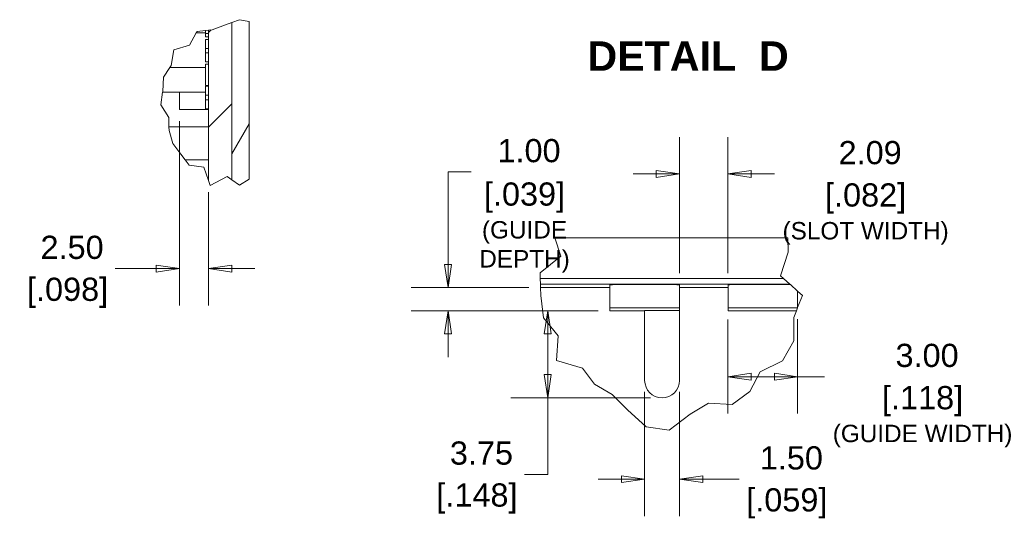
# Model space of a CAD drawing. Header units: millimetres. Extents: x 17 to 490, y 17 to 376.
# Tile 7 of 10: x 194 to 348, y 147 to 225. Entities that reach past the tile are written whole.
import ezdxf

# ---------------------------------------------------------------- set-up
doc = ezdxf.new("R2010")
doc.units = ezdxf.units.MM
doc.header["$LTSCALE"] = 1.818182
for name, color, linetype, lineweight in [('Break Line (ANSI)', 7, 'Continuous', 9), ('Dimension (ANSI)', 7, 'Continuous', 9), ('Hatch (ANSI)', 7, 'Continuous', 9), ('Symbol (ANSI)', 7, 'Continuous', 9), ('Visible (ANSI)', 7, 'Continuous', 9), ('Visible Narrow (ANSI)', 7, 'Continuous', 9)]:
    doc.layers.add(name, color=color, linetype=linetype, lineweight=lineweight)
doc.styles.add('Label Text (ANSI)', font='arialbd.ttf')
doc.styles.add('Note Text (ANSI)', font='arial.ttf')
doc.dimstyles.new('Default - mm (ANSI)', dxfattribs={"dimscale": 1.818182, "dimtxt": 2, "dimasz": 2, "dimexe": 3.175, "dimexo": 1, "dimgap": 0.8, "dimtad": 0, "dimtih": 1, "dimtoh": 1, "dimrnd": 1e-08, "dimzin": 4, "dimdsep": 46, "dimtxsty": 'Note Text (ANSI)', "dimblk": 'Filled-1', "dimcen": 0.09, "dimdle": 10, "dimclrd": 256, "dimclre": 256, "dimclrt": 256, "dimadec": 1, "dimazin": 0, "dimtfac": 1.524, "dimtofl": 0, "dimtmove": 0, "dimatfit": 3, "dimfxl": 0, "dimtolj": 1, "dimtzin": 0, "dimlwd": -1, "dimlwe": -1, "dimarcsym": 0})

# ---------------------------------------------------------------- blocks, each defined once
blk = doc.blocks.new('Filled-1')
at = {"color": 0}
for p, q in [((0, 0), (-1, 0.15)), ((-1, 0.15), (-1, -0.15)), ((-1, 0), (0, 0)), ((-1, -0.15), (0, 0))]:
    blk.add_line(p, q, dxfattribs=at)
at = {"color": 0, "flags": 128}
blk.add_lwpolyline([(-1, -0.15), (0, 0), (-1, 0.15), (-1, -0.15)], dxfattribs=at)
at = {"color": 0}
blk.add_solid([(-1, -0.15), (0, 0), (-1, 0.15), (-1, -0.15)], dxfattribs=at)
blk = doc.blocks.new('*D23')
at = {"layer": 'Defpoints', "color": 0, "transparency": 16777216}
for p in [(218.93, 211.4), (223.47, 200.27), (223.47, 186.44)]:
    blk.add_point(p, dxfattribs=at)
at = {"layer": 'Dimension (ANSI)', "transparency": 16777216}
for p, q in [((218.93, 209.58), (218.93, 180.67)), ((223.47, 198.45), (223.47, 180.67)), ((215.29, 186.44), (208.87, 186.44)), ((227.11, 186.44), (230.75, 186.44))]:
    blk.add_line(p, q, dxfattribs=at)
at = {"layer": 'Dimension (ANSI)', "transparency": 16777216, "xscale": 3.636363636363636, "yscale": 3.636363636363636, "zscale": 3.636363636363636}
blk.add_blockref('Filled-1', (218.93, 186.44), dxfattribs=at)
at = {"layer": 'Dimension (ANSI)', "transparency": 16777216, "xscale": 3.636363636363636, "yscale": 3.636363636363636, "zscale": 3.636363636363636, "rotation": 180}
blk.add_blockref('Filled-1', (223.47, 186.44), dxfattribs=at)
at = {"layer": 'Dimension (ANSI)', "transparency": 16777216, "char_height": 3.636, "attachment_point": 5, "style": 'Note Text (ANSI)'}
for s, insert in [('\\A1; 2.50', (201.4, 189.75)), ('\\A1;[.098]', (201.4, 182.65))]:
    blk.add_mtext(s, dxfattribs=dict(at, insert=insert))
blk = doc.blocks.new('*D30')
at = {"layer": 'Defpoints', "color": 0, "transparency": 16777216}
for p in [(291.79, 168.92), (297.24, 168.92), (297.24, 153.43)]:
    blk.add_point(p, dxfattribs=at)
at = {"layer": 'Dimension (ANSI)', "transparency": 16777216}
for p, q in [((291.79, 167.1), (291.79, 147.65)), ((297.24, 167.1), (297.24, 147.65)), ((288.15, 153.43), (284.51, 153.43)), ((300.88, 153.43), (306.59, 153.43))]:
    blk.add_line(p, q, dxfattribs=at)
at = {"layer": 'Dimension (ANSI)', "transparency": 16777216, "xscale": 3.636363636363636, "yscale": 3.636363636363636, "zscale": 3.636363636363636}
blk.add_blockref('Filled-1', (291.79, 153.43), dxfattribs=at)
at = {"layer": 'Dimension (ANSI)', "transparency": 16777216, "xscale": 3.636363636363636, "yscale": 3.636363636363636, "zscale": 3.636363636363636, "rotation": 180}
blk.add_blockref('Filled-1', (297.24, 153.43), dxfattribs=at)
at = {"layer": 'Dimension (ANSI)', "transparency": 16777216, "char_height": 3.636, "attachment_point": 5, "style": 'Note Text (ANSI)'}
for s, insert in [('\\A1; 1.50', (314.06, 156.74)), ('\\A1;[.059]', (314.06, 149.64))]:
    blk.add_mtext(s, dxfattribs=dict(at, insert=insert))
blk = doc.blocks.new('*D31')
at = {"layer": 'Defpoints', "color": 0, "transparency": 16777216}
for p in [(304.84, 201.29), (297.24, 183.91), (304.84, 183.91)]:
    blk.add_point(p, dxfattribs=at)
at = {"layer": 'Dimension (ANSI)', "transparency": 16777216}
for p, q in [((297.24, 185.73), (297.24, 207.06)), ((304.84, 185.73), (304.84, 207.06)), ((293.6, 201.29), (289.97, 201.29)), ((308.48, 201.29), (312.12, 201.29))]:
    blk.add_line(p, q, dxfattribs=at)
at = {"layer": 'Dimension (ANSI)', "transparency": 16777216, "xscale": 3.636363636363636, "yscale": 3.636363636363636, "zscale": 3.636363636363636}
blk.add_blockref('Filled-1', (297.24, 201.29), dxfattribs=at)
at = {"layer": 'Dimension (ANSI)', "transparency": 16777216, "xscale": 3.636363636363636, "yscale": 3.636363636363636, "zscale": 3.636363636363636, "rotation": 180}
blk.add_blockref('Filled-1', (304.84, 201.29), dxfattribs=at)
at = {"layer": 'Dimension (ANSI)', "transparency": 16777216, "attachment_point": 5, "style": 'Note Text (ANSI)'}
for s, insert, char_height in [('\\A1; 2.09', (326.4, 204.6), 3.636), ('\\A1;[.082]{\\P\\fArial|b0|i0;\\H2.7273;(SLOT WIDTH)}', (326.4, 195), 3.6364)]:
    blk.add_mtext(s, dxfattribs=dict(at, insert=insert, char_height=char_height))
blk = doc.blocks.new('*D32')
at = {"layer": 'Defpoints', "color": 0, "transparency": 16777216}
for p in [(304.84, 180.28), (315.75, 180.32), (315.75, 169.5)]:
    blk.add_point(p, dxfattribs=at)
at = {"layer": 'Dimension (ANSI)', "transparency": 16777216}
for p, q in [((304.84, 178.46), (304.84, 163.73)), ((315.75, 178.5), (315.75, 163.73)), ((308.48, 169.5), (312.12, 169.5)), ((315.75, 169.5), (319.97, 169.5))]:
    blk.add_line(p, q, dxfattribs=at)
at = {"layer": 'Dimension (ANSI)', "transparency": 16777216, "xscale": 3.636363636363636, "yscale": 3.636363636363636, "zscale": 3.636363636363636, "rotation": 180}
blk.add_blockref('Filled-1', (304.84, 169.5), dxfattribs=at)
at = {"layer": 'Dimension (ANSI)', "transparency": 16777216, "xscale": 3.636363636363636, "yscale": 3.636363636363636, "zscale": 3.636363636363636}
blk.add_blockref('Filled-1', (315.75, 169.5), dxfattribs=at)
at = {"layer": 'Dimension (ANSI)', "transparency": 16777216, "attachment_point": 5, "style": 'Note Text (ANSI)'}
for s, insert, char_height in [('\\A1; 3.00', (335.32, 172.81), 3.636), ('\\A1;[.118]{\\P\\fArial|b0|i0;\\H2.7273;(GUIDE WIDTH)}', (335.32, 163.22), 3.6364)]:
    blk.add_mtext(s, dxfattribs=dict(at, insert=insert, char_height=char_height))
blk = doc.blocks.new('*D33')
at = {"layer": 'Defpoints', "color": 0, "transparency": 16777216}
for p in [(261, 183.46), (275.48, 183.46), (286.33, 179.83)]:
    blk.add_point(p, dxfattribs=at)
at = {"layer": 'Dimension (ANSI)', "transparency": 16777216}
for p, q in [((261, 187.1), (261, 201.6)), ((261, 201.6), (264.64, 201.6)), ((273.66, 183.46), (255.23, 183.46)), ((284.51, 179.83), (255.23, 179.83)), ((261, 176.19), (261, 172.55))]:
    blk.add_line(p, q, dxfattribs=at)
at = {"layer": 'Dimension (ANSI)', "transparency": 16777216, "xscale": 3.636363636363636, "yscale": 3.636363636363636, "zscale": 3.636363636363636}
for p, rotation in [((261, 183.46), 270), ((261, 179.83), 90)]:
    blk.add_blockref('Filled-1', p, dxfattribs=dict(at, rotation=rotation))
at = {"layer": 'Dimension (ANSI)', "transparency": 16777216, "attachment_point": 5, "style": 'Note Text (ANSI)'}
for s, insert, char_height in [('\\A1; 1.00', (272.97, 204.91), 3.636), ('\\A1;[.039]{\\P\\fArial|b0|i0;\\H2.7273;(GUIDE \\PDEPTH)}', (272.97, 192.87), 3.6364)]:
    blk.add_mtext(s, dxfattribs=dict(at, insert=insert, char_height=char_height))
blk = doc.blocks.new('*D34')
at = {"layer": 'Defpoints', "color": 0, "transparency": 16777216}
for p in [(276.62, 179.83), (286.33, 179.83), (294.51, 166.19)]:
    blk.add_point(p, dxfattribs=at)
at = {"layer": 'Dimension (ANSI)', "transparency": 16777216}
for p, q in [((284.51, 179.83), (270.85, 179.83)), ((276.62, 176.19), (276.62, 169.83)), ((292.7, 166.19), (270.85, 166.19)), ((276.62, 166.19), (276.62, 154.18)), ((276.62, 154.18), (272.99, 154.18))]:
    blk.add_line(p, q, dxfattribs=at)
at = {"layer": 'Dimension (ANSI)', "transparency": 16777216, "xscale": 3.636363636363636, "yscale": 3.636363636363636, "zscale": 3.636363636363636}
for p, rotation in [((276.62, 179.83), 90), ((276.62, 166.19), 270)]:
    blk.add_blockref('Filled-1', p, dxfattribs=dict(at, rotation=rotation))
at = {"layer": 'Dimension (ANSI)', "transparency": 16777216, "char_height": 3.636, "attachment_point": 5, "style": 'Note Text (ANSI)'}
for s, insert in [('\\A1; 3.75', (265.52, 157.5)), ('\\A1;[.148]', (265.52, 150.4))]:
    blk.add_mtext(s, dxfattribs=dict(at, insert=insert))

msp = doc.modelspace()

# ---------------------------------------------------------------- hatches: boundary and pattern name
at = {"layer": 'Hatch (ANSI)'}
h = msp.add_hatch(dxfattribs=at)
h.set_pattern_fill('ANSI31', color=256, scale=83.966942, angle=14.99998, style=0)
h.set_pattern_definition([(60, (0, 0), (-9.0897, 5.24794), [])])
h.paths.add_polyline_path([(228.352, 225.465), (229.836, 225.19), (229.836, 200.464), (228.352, 199.521), (227.109, 200.381), (227.109, 225.026)])
h = msp.add_hatch(dxfattribs=at)
h.set_pattern_fill('ANSI31', color=256, scale=83.966942, style=0)
h.set_pattern_definition([(45, (0, 0), (-7.4217, 7.4217), [])])
h.paths.add_polyline_path([(226.133, 224.68), (227.109, 225.026), (227.109, 200.381), (226.375, 200.888), (223.754, 199.465), (223.472, 200.266), (223.472, 223.83), (224.058, 223.894)])

# ---------------------------------------------------------------- linework, layer by layer
at = {"layer": 'Break Line (ANSI)'}
for p, q in [((227.109, 225.026), (228.352, 225.465)), ((228.352, 225.465), (229.836, 225.19)), ((221.557, 223.397), (221.69, 223.636)), ((221.69, 223.636), (223.018, 223.781)), ((223.018, 223.781), (223.472, 223.83)), ((223.472, 223.83), (224.058, 223.894)), ((224.058, 223.894), (226.133, 224.68)), ((226.133, 224.68), (227.109, 225.026)), ((220.483, 221.475), (221.557, 223.397)), ((217.632, 218.286), (218.062, 220.732)), ((218.062, 220.732), (220.483, 221.475)), ((216.405, 216.446), (217.403, 217.942)), ((217.403, 217.942), (217.632, 218.286)), ((216.301, 214.222), (216.405, 216.446)), ((215.985, 212.098), (216.287, 214.124)), ((216.287, 214.124), (216.301, 214.222)), ((217.238, 210.138), (215.985, 212.098)), ((217.283, 208.67), (217.238, 210.138)), ((217.302, 208.076), (217.283, 208.67)), ((217.899, 206.063), (217.302, 208.076)), ((219.134, 204.363), (217.899, 206.063)), ((219.817, 203.488), (219.134, 204.363)), ((219.817, 203.488), (220.449, 202.679)), ((220.449, 202.679), (222.735, 202.368)), ((222.735, 202.368), (223.472, 200.266)), ((226.375, 200.888), (223.754, 199.465)), ((227.109, 200.381), (226.375, 200.888)), ((223.754, 199.465), (223.472, 200.266)), ((228.352, 199.521), (227.109, 200.381)), ((229.836, 200.464), (228.352, 199.521)), ((278.654, 188.396), (277.702, 191.259)), ((314.233, 191.259), (314.284, 189.007)), ((275.424, 185.78), (278.654, 188.396)), ((314.284, 189.007), (313.089, 185.296)), ((275.446, 184.891), (275.424, 185.78)), ((313.089, 185.296), (313.54, 184.891)), ((275.446, 184.891), (275.47, 183.982)), ((275.483, 183.462), (275.47, 183.982)), ((314.552, 183.982), (313.54, 184.891)), ((314.552, 183.982), (314.613, 183.928)), ((315.753, 182.903), (314.613, 183.928)), ((275.515, 182.217), (275.483, 183.462)), ((275.927, 178.743), (275.515, 182.217)), ((315.753, 182.903), (316.517, 182.217)), ((316.517, 182.217), (315.753, 180.318)), ((315.556, 179.826), (315.134, 178.778)), ((315.738, 180.278), (315.556, 179.826)), ((315.738, 180.278), (315.753, 180.318)), ((278.243, 175.889), (275.927, 178.743)), ((315.134, 178.778), (315.17, 175.105)), ((277.988, 172.032), (278.243, 175.889)), ((315.17, 175.105), (313.381, 171.968)), ((282.066, 170.836), (277.988, 172.032)), ((313.381, 171.968), (309.871, 170.268)), ((283.951, 168.299), (282.066, 170.836)), ((309.871, 170.268), (308.239, 167.19)), ((286.682, 166.719), (283.951, 168.299)), ((289.102, 164.283), (286.682, 166.719)), ((308.239, 167.19), (305.502, 165.118)), ((301.775, 165.333), (298.906, 163.638)), ((305.502, 165.118), (301.775, 165.333)), ((292.004, 161.653), (289.102, 164.283)), ((298.906, 163.638), (295.63, 161.123)), ((295.63, 161.123), (292.004, 161.653))]:
    msp.add_line(p, q, dxfattribs=at)
at = {"layer": 'Visible (ANSI)'}
for p, q in [((229.836, 200.464), (229.836, 225.19)), ((223.018, 223.284), (223.018, 223.781)), ((223.472, 223.83), (223.472, 200.266)), ((227.109, 200.381), (227.109, 225.026)), ((227.109, 225.026), (227.109, 200.381)), ((221.557, 223.397), (223.018, 223.397)), ((223.018, 222.765), (223.018, 223.284)), ((223.472, 223.284), (223.018, 223.284)), ((223.472, 222.765), (223.018, 222.765)), ((223.018, 220.959), (223.018, 222.369)), ((223.472, 222.369), (223.018, 222.369)), ((223.018, 220.275), (223.018, 220.959)), ((223.472, 220.959), (223.018, 220.959)), ((223.018, 218.865), (223.018, 220.275)), ((223.472, 220.275), (223.018, 220.275)), ((223.018, 217.942), (217.403, 217.942)), ((223.472, 218.865), (223.018, 218.865)), ((223.018, 217.516), (223.018, 218.468)), ((223.472, 218.468), (223.018, 218.468)), ((223.018, 216.018), (223.018, 217.516)), ((223.018, 215.171), (223.018, 216.018)), ((223.472, 215.171), (223.018, 215.171)), ((223.018, 213.609), (223.018, 215.018)), ((223.472, 215.018), (223.018, 215.018)), ((216.287, 214.124), (218.927, 214.124)), ((223.018, 214.124), (218.927, 214.124)), ((218.927, 211.397), (218.927, 214.124)), ((223.018, 212.924), (223.018, 213.609)), ((223.472, 213.609), (223.018, 213.609)), ((223.018, 211.514), (223.018, 212.924)), ((223.472, 212.924), (223.018, 212.924)), ((223.472, 211.397), (218.927, 211.397)), ((223.472, 211.514), (223.018, 211.514)), ((223.472, 208.67), (217.283, 208.67)), ((219.817, 203.488), (223.472, 203.488)), ((277.702, 191.259), (314.233, 191.259)), ((286.332, 183.913), (286.332, 180.277)), ((297.241, 183.913), (297.241, 180.277)), ((304.844, 183.913), (304.844, 180.277)), ((286.332, 183.462), (275.483, 183.462)), ((304.844, 183.462), (297.241, 183.462)), ((315.753, 182.903), (315.753, 180.318)), ((286.332, 179.826), (286.332, 180.277)), ((291.786, 179.826), (286.332, 179.826)), ((297.241, 179.866), (291.786, 179.866)), ((291.786, 179.866), (291.786, 168.917)), ((297.241, 180.277), (297.241, 179.866)), ((297.241, 168.917), (297.241, 179.866)), ((304.844, 179.826), (304.844, 180.277)), ((315.556, 179.826), (304.844, 179.826))]:
    msp.add_line(p, q, dxfattribs=at)
msp.add_arc((294.514, 168.917), 2.727, 180, 0, dxfattribs=at)
for centre, start_param in [((291.786, 183.913), 3.1415927), ((310.299, 183.913), 3.8000759), ((291.786, 180.277), 3.1415927), ((310.299, 180.277), 3.2174924)]:
    msp.add_ellipse(centre, major_axis=(-5.455, 0), ratio=0.0043633, start_param=start_param, end_param=6.2831853, dxfattribs=at)
at = {"layer": 'Visible Narrow (ANSI)'}
for p, q in [((313.54, 184.891), (275.446, 184.891)), ((275.47, 183.982), (314.552, 183.982))]:
    msp.add_line(p, q, dxfattribs=at)

# ---------------------------------------------------------------- texts
at = {"layer": 'Symbol (ANSI)', "insert": (282.824, 217.447), "char_height": 4.6182, "attachment_point": 7, "style": 'Label Text (ANSI)'}
msp.add_mtext('DETAIL  D', dxfattribs=at)

# ---------------------------------------------------------------- dimensions: what is measured, and where the dimension line sits
at = {"layer": 'Dimension (ANSI)'}
for base, p1, p2, angle, text, override, picture, middle in [((223.472, 186.438), (218.927, 211.397), (223.472, 200.266), 180, ' <>\\X[.098]', {"dimgap": 0.8, "dimtih": 0, "dimtoh": 0, "dimdec": 2, "dimlfac": 0.55, "dimpost": '\\X', "dimtol": 0, "dimlim": 0, "dimtp": 0, "dimtm": 0, "dimtdec": 2, "dimatfit": 1}, '*D23', (201.398, 186.438)), ((261.002, 183.462), (286.332, 179.826), (275.483, 183.462), 90, ' <>\\X[.039]{\\P\\fArial|b0|i0;\\H2.7273;(GUIDE \\PDEPTH)}', {"dimgap": 0.8, "dimdec": 2, "dimlfac": 0.275, "dimpost": '\\X', "dimtol": 0, "dimlim": 0, "dimtp": 0, "dimtm": 0, "dimtdec": 2, "dimatfit": 1}, '*D33', (272.968, 201.596)), ((304.844, 201.286), (297.241, 183.913), (304.844, 183.913), 180, ' <>\\X[.082]{\\P\\fArial|b0|i0;\\H2.7273;(SLOT WIDTH)}', {"dimgap": 0.8, "dimtih": 0, "dimtoh": 0, "dimdec": 2, "dimlfac": 0.275, "dimpost": '\\X', "dimtol": 0, "dimlim": 0, "dimtp": 0, "dimtm": 0, "dimtdec": 2, "dimatfit": 1}, '*D31', (326.403, 201.286)), ((276.624, 179.826), (294.514, 166.19), (286.332, 179.826), 90, ' <>\\X[.148]', {"dimgap": 0.8, "dimdec": 2, "dimlfac": 0.275, "dimpost": '\\X', "dimtol": 0, "dimlim": 0, "dimtp": 0, "dimtm": 0, "dimtdec": 2, "dimatfit": 2}, '*D34', (265.515, 154.185)), ((315.753, 169.499), (304.844, 180.277), (315.753, 180.318), 180, ' <>\\X[.118]{\\P\\fArial|b0|i0;\\H2.7273;(GUIDE WIDTH)}', {"dimgap": 0.8, "dimtih": 0, "dimtoh": 0, "dimdec": 2, "dimlfac": 0.275, "dimpost": '\\X', "dimtol": 0, "dimlim": 0, "dimtp": 0, "dimtm": 0, "dimtdec": 2, "dimatfit": 2}, '*D32', (335.318, 169.499)), ((297.241, 153.426), (291.786, 168.917), (297.241, 168.917), 180, ' <>\\X[.059]', {"dimgap": 0.8, "dimtih": 0, "dimtoh": 0, "dimdec": 2, "dimlfac": 0.275, "dimpost": '\\X', "dimtol": 0, "dimlim": 0, "dimtp": 0, "dimtm": 0, "dimtdec": 2, "dimatfit": 1}, '*D30', (314.06, 153.426))]:
    dim = msp.add_linear_dim(base=base, p1=p1, p2=p2, angle=angle, text=text, dimstyle='Default - mm (ANSI)', override=override, dxfattribs=at)
    dim.commit()
    dim.dimension.update_dxf_attribs({"geometry": picture, "text_midpoint": middle, "dimtype": 160})

doc.saveas('drawing.dxf')
